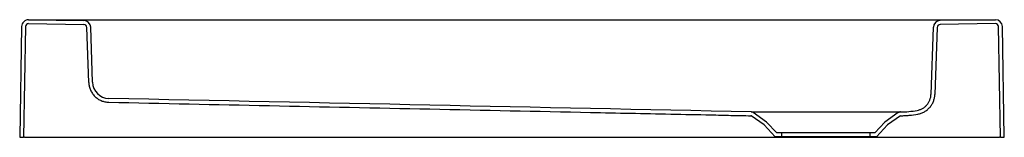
# Model space of a CAD drawing. Header units: millimetres. Extents: x 4958.15 to 4959.16, y 3148.71 to 3148.83.
import ezdxf

# ---------------------------------------------------------------- set-up
doc = ezdxf.new("R2010")
doc.units = ezdxf.units.MM
doc.layers.add('SANINDUSA', color=3, linetype='Continuous')

msp = doc.modelspace()

# ---------------------------------------------------------------- linework, layer by layer
at = {"layer": 'SANINDUSA'}
for p, q in [((4958.1552, 3148.8268), (4958.1532, 3148.7138)), ((4958.1591, 3148.8267), (4958.1571, 3148.7138)), ((4958.1622, 3148.8297), (4958.2186, 3148.8288)), ((4958.1623, 3148.8336), (4958.2187, 3148.8327)), ((4958.1623, 3148.8336), (4959.1483, 3148.8336)), ((4959.1483, 3148.8336), (4959.0919, 3148.8327)), ((4959.1484, 3148.8297), (4959.092, 3148.8288)), ((4959.1535, 3148.7138), (4959.1515, 3148.8267)), ((4959.1574, 3148.7138), (4959.1554, 3148.8268)), ((4958.2236, 3148.7696), (4958.2217, 3148.8258)), ((4958.2275, 3148.7698), (4958.2256, 3148.8259)), ((4959.085, 3148.8259), (4959.0826, 3148.7574)), ((4959.0889, 3148.8258), (4959.0865, 3148.7573)), ((4958.9124, 3148.7264), (4958.8991, 3148.7357)), ((4958.915, 3148.7293), (4958.9013, 3148.7389)), ((4959.0493, 3148.7389), (4959.0356, 3148.7293)), ((4959.0515, 3148.7357), (4959.0382, 3148.7264)), ((4958.9236, 3148.7144), (4958.9124, 3148.7264)), ((4958.9253, 3148.7183), (4958.915, 3148.7293)), ((4959.0356, 3148.7293), (4959.0253, 3148.7183)), ((4959.0382, 3148.7264), (4959.027, 3148.7144)), ((4959.0253, 3148.7183), (4958.9253, 3148.7183)), ((4958.9303, 3148.7183), (4958.9303, 3148.7144)), ((4959.0203, 3148.7183), (4959.0203, 3148.7144)), ((4958.1532, 3148.7138), (4958.1571, 3148.7138)), ((4958.1582, 3148.7138), (4958.1571, 3148.7138)), ((4958.1582, 3148.7138), (4959.1524, 3148.7138)), ((4959.027, 3148.7144), (4958.9236, 3148.7144)), ((4959.1535, 3148.7138), (4959.1524, 3148.7138)), ((4959.1535, 3148.7138), (4959.1574, 3148.7138))]:
    msp.add_line(p, q, dxfattribs=at)
for centre, radius, start, end in [((4958.1622, 3148.8266), 0.007, 89, 179), ((4958.1622, 3148.8266), 0.0031, 89, 179), ((4958.2186, 3148.8257), 0.0031, 2, 89), ((4958.2186, 3148.8257), 0.007, 2, 89), ((4959.092, 3148.8257), 0.007, 91, 178), ((4959.092, 3148.8257), 0.0031, 91, 178), ((4959.1484, 3148.8266), 0.007, 1, 91), ((4959.1484, 3148.8266), 0.0031, 1, 91), ((4958.2445, 3148.7704), 0.017, 182.0002, 268.7999), ((-6998.2292, -567665.7688), 570939.7306, 88.79997301, 88.800038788), ((4958.899, 3148.7356), 0.0001, 55, 88.8102), ((4959.0503, 3148.8437), 0.1041, 270.6601, 280.1243)]:
    msp.add_arc(centre, radius, start, end, dxfattribs=at)
for points, knots in [([(4958.2236, 3148.7696), (4958.2237, 3148.7683), (4958.2238, 3148.767), (4958.2243, 3148.7651), (4958.2245, 3148.7644), (4958.2249, 3148.7632), (4958.2251, 3148.7626), (4958.2259, 3148.7608), (4958.2266, 3148.7596), (4958.2277, 3148.758), (4958.2281, 3148.7575), (4958.2289, 3148.7564), (4958.2294, 3148.7559), (4958.2308, 3148.7546), (4958.2318, 3148.7537), (4958.2334, 3148.7526), (4958.234, 3148.7523), (4958.2352, 3148.7517), (4958.2358, 3148.7514), (4958.2376, 3148.7506), (4958.2388, 3148.7502), (4958.2408, 3148.7498), (4958.2414, 3148.7497), (4958.2428, 3148.7495), (4958.2434, 3148.7495), (4958.2441, 3148.7495)], [0, 0, 0, 0, 0.125, 0.125, 0.1875, 0.1875, 0.25, 0.25, 0.375, 0.375, 0.4375, 0.4375, 0.5, 0.5, 0.625, 0.625, 0.6875, 0.6875, 0.75, 0.75, 0.875, 0.875, 0.9375, 0.9375, 1, 1, 1, 1]), ([(4959.0686, 3148.7412), (4959.0696, 3148.7414), (4959.0705, 3148.7417), (4959.0723, 3148.7423), (4959.0732, 3148.7427), (4959.0749, 3148.7437), (4959.0757, 3148.7442), (4959.0772, 3148.7454), (4959.0778, 3148.7461), (4959.0791, 3148.7476), (4959.0797, 3148.7484), (4959.0804, 3148.7496), (4959.0807, 3148.75), (4959.0811, 3148.7509), (4959.0813, 3148.7513), (4959.0818, 3148.7527), (4959.0821, 3148.7536), (4959.0825, 3148.7555), (4959.0826, 3148.7564), (4959.0826, 3148.7574)], [0, 0, 0, 0, 0.125, 0.125, 0.25, 0.25, 0.375, 0.375, 0.5, 0.5, 0.625, 0.625, 0.6875, 0.6875, 0.75, 0.75, 0.875, 0.875, 1, 1, 1, 1]), ([(4959.0693, 3148.7374), (4959.0705, 3148.7376), (4959.0716, 3148.7379), (4959.0738, 3148.7387), (4959.0749, 3148.7392), (4959.077, 3148.7404), (4959.078, 3148.7411), (4959.0798, 3148.7426), (4959.0806, 3148.7434), (4959.0822, 3148.7452), (4959.0829, 3148.7461), (4959.0838, 3148.7477), (4959.0841, 3148.7482), (4959.0846, 3148.7492), (4959.0849, 3148.7498), (4959.0855, 3148.7514), (4959.0859, 3148.7526), (4959.0863, 3148.7549), (4959.0865, 3148.7561), (4959.0865, 3148.7573)], [0, 0, 0, 0, 0.125, 0.125, 0.25, 0.25, 0.375, 0.375, 0.5, 0.5, 0.625, 0.625, 0.6875, 0.6875, 0.75, 0.75, 0.875, 0.875, 1, 1, 1, 1]), ([(4958.2441, 3148.7495), (4958.3532, 3148.7472), (4958.4624, 3148.7449), (4958.6261, 3148.7415), (4958.6807, 3148.7403), (4958.7626, 3148.7386), (4958.7898, 3148.738), (4958.8308, 3148.7372), (4958.8444, 3148.7369), (4958.8649, 3148.7365), (4958.8717, 3148.7363), (4958.8854, 3148.736), (4958.8922, 3148.7359), (4958.899, 3148.7357)], [0, 0, 0, 0, 0.5, 0.5, 0.75, 0.75, 0.875, 0.875, 0.9375, 0.9375, 0.96875, 0.96875, 1, 1, 1, 1]), ([(4958.8991, 3148.7396), (4958.8991, 3148.7396), (4958.8992, 3148.7396), (4958.8997, 3148.7396), (4958.9007, 3148.7396), (4958.902, 3148.7396), (4958.9039, 3148.7396), (4958.9064, 3148.7396), (4958.9095, 3148.7396), (4958.913, 3148.7396), (4958.9169, 3148.7396), (4958.9212, 3148.7396), (4958.9259, 3148.7396), (4958.931, 3148.7396), (4958.9364, 3148.7396), (4958.942, 3148.7396), (4958.948, 3148.7396), (4958.9541, 3148.7396), (4958.9603, 3148.7396), (4958.9666, 3148.7396), (4958.9731, 3148.7396), (4958.9796, 3148.7396), (4958.9859, 3148.7396), (4958.9922, 3148.7396), (4958.9985, 3148.7396), (4959.0046, 3148.7396), (4959.0104, 3148.7396), (4959.0159, 3148.7396), (4959.0213, 3148.7396), (4959.0263, 3148.7396), (4959.0309, 3148.7396), (4959.0351, 3148.7396), (4959.0389, 3148.7396), (4959.0422, 3148.7396), (4959.0451, 3148.7396), (4959.0474, 3148.7396), (4959.0493, 3148.7396), (4959.0506, 3148.7396), (4959.0512, 3148.7396), (4959.0513, 3148.7396), (4959.0514, 3148.7396)], [0, 0, 0, 0, 0.0222879, 0.0445759, 0.067302, 0.090028, 0.1168992, 0.1437703, 0.1714208, 0.1990712, 0.2259459, 0.2528205, 0.2804745, 0.3081285, 0.3349952, 0.361862, 0.3895074, 0.4171527, 0.4440442, 0.4709356, 0.4986089, 0.5262823, 0.5531689, 0.5800556, 0.6077229, 0.6353902, 0.6623088, 0.6892273, 0.7169326, 0.7446378, 0.7715564, 0.7984749, 0.8261819, 0.853889, 0.8808422, 0.9077955, 0.935534, 0.9632727, 0.9895642, 1, 1, 1, 1]), ([(4958.9013, 3148.7389), (4958.901, 3148.7392), (4958.9006, 3148.7393), (4958.8999, 3148.7396), (4958.8995, 3148.7396), (4958.8991, 3148.7396)], [0, 0, 0, 0, 0.5, 0.5, 1, 1, 1, 1]), ([(4959.0515, 3148.7396), (4959.0511, 3148.7396), (4959.0507, 3148.7396), (4959.05, 3148.7393), (4959.0496, 3148.7391), (4959.0493, 3148.7389)], [0, 0, 0, 0, 0.5, 0.5, 1, 1, 1, 1]), ([(4959.0516, 3148.7357), (4959.053, 3148.7357), (4959.0545, 3148.7358), (4959.0575, 3148.736), (4959.059, 3148.7361), (4959.0634, 3148.7365), (4959.0664, 3148.7369), (4959.0693, 3148.7374)], [0, 0, 0, 0, 0.25, 0.25, 0.5, 0.5, 1, 1, 1, 1])]:
    msp.add_open_spline(points, degree=3, knots=knots, dxfattribs=at)

doc.saveas('drawing.dxf')
